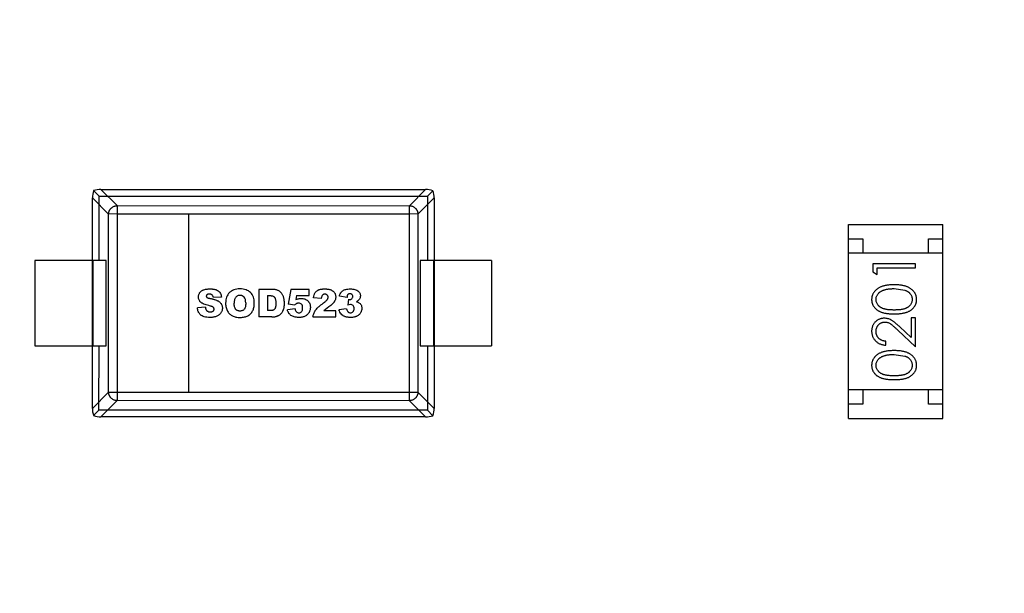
# Model space of a CAD drawing. Header units: inches. Extents: x -109 to 120, y -78 to 24.
# Tile 40 of 113: x 94.08 to 97.53, y -37.67 to -35.66. Entities that reach past the tile are written whole.
import ezdxf

# ---------------------------------------------------------------- set-up
doc = ezdxf.new("R2010")
doc.units = ezdxf.units.IN
doc.header["$LTSCALE"] = 1.21
doc.header["$MEASUREMENT"] = 0
doc.header["$PDMODE"] = 3
doc.header["$PDSIZE"] = 0.3125
doc.layers.get('0').update_dxf_attribs({"linetype": 'CONTINUOUS'})
doc.layers.get('Defpoints').update_dxf_attribs({"linetype": 'CONTINUOUS'})
doc.layers.add('DIM', color=3, linetype='CONTINUOUS')
doc.layers.add('X2_94A2_X0__-__X2_7F0E5149_X0_', color=7, linetype='CONTINUOUS')
doc.styles.get("Standard").update_dxf_attribs({"font": 'txt', "width": 0.8})
doc.dimstyles.get("Standard").update_dxf_attribs({"dimtxt": 0.15625, "dimasz": 0.1875, "dimexe": 0.125, "dimexo": 0.0625, "dimgap": 0.09, "dimtad": 0, "dimtih": 1, "dimtoh": 1, "dimzin": 4, "dimdsep": 46, "dimtxsty": 'Standard', "dimblk": '_FILLED', "dimblk1": '_FILLED', "dimblk2": '_FILLED', "dimcen": 0.09, "dimazin": 1, "dimtp": 0.01, "dimtm": 0.01, "dimtfac": 1, "dimtofl": 0, "dimtmove": 0, "dimatfit": 3, "dimldrblk": '_FILLED', "dimfxl": 1, "dimtolj": 1, "dimtzin": 4, "dimarcsym": 0})

# ---------------------------------------------------------------- blocks, each defined once
blk = doc.blocks.new('_FILLED')
at = {"color": 0, "linetype": 'ByBlock'}
blk.add_solid([(0, 0), (-1, 0.1667), (-1, -0.1667)], dxfattribs=at)
blk = doc.blocks.new('*D50')
at = {"layer": 'Defpoints', "color": 0}
for p in [(114.8013, -26.4329), (114.8013, -26.4329), (92.1917, -53.9182)]:
    blk.add_point(p, dxfattribs=at)
at = {"layer": 'DIM', "color": 0, "lineweight": -2}
for p, q in [((114.8638, -26.4329), (114.9263, -26.4329)), ((114.8013, -27.9329), (114.8013, -37.6856)), ((114.8013, -52.4182), (114.8013, -42.6656)), ((92.2542, -53.9182), (114.9263, -53.9182))]:
    blk.add_line(p, q, dxfattribs=at)
at = {"layer": 'DIM', "color": 0, "lineweight": -2, "xscale": 1.5, "yscale": 1.5, "zscale": 1.5}
for p, rotation in [((114.8013, -26.4329), 90), ((114.8013, -53.9182), 270)]:
    blk.add_blockref('_FILLED', p, dxfattribs=dict(at, rotation=rotation))
at = {"layer": 'DIM', "color": 0, "insert": (114.8013, -40.1756), "char_height": 1.5, "attachment_point": 5, "rotation": 90}
blk.add_mtext('\\A1;27.49', dxfattribs=at)
blk = doc.blocks.new('*D51')
at = {"layer": 'Defpoints', "color": 0}
for p in [(119.4842, -26.4329), (120.1192, -26.4329), (92.1917, -58.2449)]:
    blk.add_point(p, dxfattribs=at)
at = {"layer": 'DIM', "color": 0, "lineweight": -2}
for p, q in [((120.0567, -26.4329), (119.3592, -26.4329)), ((119.4842, -27.9329), (119.4842, -40.6489)), ((119.4842, -56.7449), (119.4842, -44.0289)), ((92.2542, -58.2449), (119.6092, -58.2449))]:
    blk.add_line(p, q, dxfattribs=at)
at = {"layer": 'DIM', "color": 0, "lineweight": -2, "xscale": 1.5, "yscale": 1.5, "zscale": 1.5}
for p, rotation in [((119.4842, -26.4329), 90), ((119.4842, -58.2449), 270)]:
    blk.add_blockref('_FILLED', p, dxfattribs=dict(at, rotation=rotation))
at = {"layer": 'DIM', "color": 0, "insert": (119.3342, -42.3389), "char_height": 1.5, "attachment_point": 5, "rotation": 90}
blk.add_mtext('\\A1;31.8', dxfattribs=at)

msp = doc.modelspace()

# ---------------------------------------------------------------- linework, layer by layer
at = {"layer": 'X2_94A2_X0__-__X2_7F0E5149_X0_', "color": 6, "linetype": 'Continuous'}
for p, q in [((94.3305, -37.0249), (94.3306, -36.287)), ((94.3306, -36.287), (94.3875, -36.3439)), ((94.3349, -36.2615), (94.3539, -36.2805)), ((94.3539, -36.2805), (95.5048, -36.2806)), ((94.3539, -36.506), (94.3539, -36.2805)), ((94.3603, -36.2572), (95.4983, -36.2573)), ((94.4173, -36.3141), (94.3603, -36.2572)), ((95.4983, -36.2573), (95.4414, -36.3142)), ((95.4712, -36.344), (95.5281, -36.287)), ((95.5048, -36.2806), (95.5238, -36.2616)), ((95.5048, -36.2806), (95.5048, -36.506)), ((95.5281, -36.287), (95.5281, -37.025)), ((94.4173, -36.3141), (94.4172, -36.9978)), ((94.4173, -36.3141), (95.4414, -36.3142)), ((95.4413, -36.9979), (95.4414, -36.3142)), ((94.3874, -36.968), (94.3875, -36.3425)), ((94.4173, -36.3439), (94.3875, -36.3425)), ((95.4414, -36.344), (94.4173, -36.3439)), ((94.6673, -36.3439), (94.6672, -36.968)), ((95.4712, -36.3426), (95.4414, -36.344)), ((95.4712, -36.3426), (95.4711, -36.9681)), ((96.9799, -37.0603), (96.98, -36.3803)), ((96.98, -36.3803), (97.31, -36.3803)), ((97.3099, -37.0603), (97.31, -36.3803)), ((96.98, -36.4303), (97.03, -36.4303)), ((97.03, -36.4303), (97.03, -36.4803)), ((97.26, -36.4303), (97.31, -36.4303)), ((97.26, -36.4803), (97.26, -36.4303)), ((97.31, -36.4803), (96.98, -36.4803)), ((94.3793, -36.506), (94.1293, -36.5059)), ((94.1293, -36.5059), (94.1293, -36.8059)), ((94.3318, -36.506), (94.3317, -36.806)), ((94.3793, -36.806), (94.3793, -36.506)), ((95.7293, -36.506), (95.4793, -36.506)), ((95.4793, -36.506), (95.4793, -36.806)), ((95.5268, -36.806), (95.5269, -36.506)), ((95.7293, -36.506), (95.7293, -36.806)), ((97.2147, -36.5185), (97.0647, -36.5185)), ((97.0647, -36.5185), (97.0647, -36.5462)), ((97.0801, -36.5319), (97.2147, -36.5319)), ((97.0801, -36.555), (97.0801, -36.5319)), ((97.2147, -36.5319), (97.2147, -36.5185)), ((97.0647, -36.5462), (97.0801, -36.555)), ((94.7829, -36.6348), (94.7548, -36.6365)), ((94.9588, -36.6076), (94.9143, -36.6076)), ((94.9143, -36.6076), (94.9143, -36.7044)), ((94.9443, -36.6294), (94.9443, -36.6823)), ((95.0255, -36.6076), (95.0171, -36.6594)), ((95.0898, -36.6076), (95.0255, -36.6076)), ((95.0461, -36.6289), (95.0439, -36.6434)), ((95.0461, -36.6289), (95.0898, -36.6289)), ((95.0898, -36.6289), (95.0898, -36.6076)), ((95.2236, -36.636), (95.1959, -36.6311)), ((97.1397, -36.605), (97.1774, -36.6107)), ((95.04, -36.6628), (95.0171, -36.6594)), ((95.1323, -36.6392), (95.1052, -36.637)), ((95.1592, -36.6688), (95.1419, -36.6826)), ((95.2274, -36.6422), (95.2259, -36.6626)), ((94.7268, -36.6705), (94.6984, -36.6723)), ((94.9588, -36.7044), (94.9143, -36.7044)), ((94.9516, -36.6823), (94.9443, -36.6823)), ((95.0409, -36.6762), (95.0137, -36.6793)), ((95.1032, -36.7045), (95.1839, -36.7045)), ((95.1839, -36.6826), (95.1419, -36.6826)), ((95.1839, -36.7045), (95.1839, -36.6826)), ((95.2214, -36.6753), (95.1946, -36.6789)), ((97.1993, -36.7767), (97.1592, -36.7392)), ((97.2147, -36.7069), (97.1993, -36.7069)), ((97.1993, -36.7069), (97.1993, -36.7767)), ((97.2147, -36.8089), (97.2147, -36.7069)), ((97.1526, -36.7507), (97.2147, -36.8089)), ((94.1293, -36.8059), (94.3793, -36.806)), ((94.3538, -37.0314), (94.3539, -36.806)), ((95.4793, -36.806), (95.7293, -36.806)), ((95.5047, -36.806), (95.5047, -37.0315)), ((97.1108, -36.8031), (97.1108, -36.7896)), ((97.1397, -36.8358), (97.1774, -36.8415)), ((94.3874, -36.968), (94.3305, -37.0249)), ((94.3874, -36.968), (94.4172, -36.968)), ((94.4172, -36.968), (95.4413, -36.9681)), ((95.4413, -36.9681), (95.4711, -36.9681)), ((95.5281, -37.025), (95.4711, -36.9681)), ((97.31, -36.9603), (96.98, -36.9603)), ((97.03, -36.9603), (97.0299, -37.0103)), ((97.2599, -37.0103), (97.26, -36.9603)), ((94.3603, -37.0547), (94.4172, -36.9978)), ((95.4413, -36.9979), (94.4172, -36.9978)), ((95.4413, -36.9979), (95.4983, -37.0548)), ((97.0299, -37.0103), (96.9799, -37.0103)), ((97.3099, -37.0103), (97.2599, -37.0103)), ((94.3349, -37.0504), (94.3538, -37.0314)), ((95.5047, -37.0315), (94.3538, -37.0314)), ((95.5237, -37.0505), (95.5047, -37.0315)), ((95.4983, -37.0548), (94.3603, -37.0547)), ((96.9799, -37.0603), (97.3099, -37.0603))]:
    msp.add_line(p, q, dxfattribs=at)
for centre, start, end in [((94.4173, -36.9676), 180.8479, 184.5441), ((95.4413, -36.9676), 355.4492, 359.1442)]:
    msp.add_arc(centre, 0.0298, start, end, dxfattribs=at)
for centre, major_axis, start_param, end_param in [((94.3457, -36.2723), (0.0078, 0.0335), 1.334459, 2.11243), ((94.3457, -36.2723), (0.0335, 0.0078), 1.029162, 1.807134), ((95.513, -36.2724), (0.0335, -0.0078), 1.334458, 2.11243), ((95.513, -36.2724), (-0.0078, 0.0335), -2.11243, -1.334459), ((94.3456, -37.0396), (-0.0078, 0.0335), 1.029162, 1.807134), ((95.5129, -37.0397), (0.0078, 0.0335), -1.807134, -1.029162), ((94.3456, -37.0396), (0.0335, -0.0078), -1.807134, -1.029162), ((95.5129, -37.0397), (0.0335, 0.0078), -2.11243, -1.334459)]:
    msp.add_ellipse(centre, major_axis=major_axis, ratio=0.387063, start_param=start_param, end_param=end_param, dxfattribs=at)
for points, knots in [([(94.3876, -36.342), (94.3876, -36.3416), (94.3877, -36.3409), (94.3878, -36.3399), (94.388, -36.339), (94.3882, -36.338), (94.3884, -36.3369), (94.3888, -36.3356), (94.3892, -36.3342), (94.3898, -36.3327), (94.3906, -36.3311), (94.3915, -36.3293), (94.3927, -36.3274), (94.3942, -36.3254), (94.396, -36.3232), (94.3984, -36.3211), (94.4012, -36.3189), (94.4047, -36.317), (94.4087, -36.3154), (94.4129, -36.3144), (94.4158, -36.3141), (94.4173, -36.3141)], [0, 0, 0, 0, 0.024194, 0.045764, 0.066868, 0.089565, 0.115228, 0.144332, 0.17685, 0.213039, 0.253416, 0.298354, 0.34833, 0.404153, 0.46677, 0.537311, 0.617414, 0.708225, 0.804934, 0.902188, 1, 1, 1, 1]), ([(95.4414, -36.3142), (95.4429, -36.3142), (95.4458, -36.3145), (95.4501, -36.3155), (95.4541, -36.3171), (95.4576, -36.3191), (95.4604, -36.3213), (95.4627, -36.3235), (95.4646, -36.3256), (95.4661, -36.3276), (95.4672, -36.3295), (95.4682, -36.3313), (95.4689, -36.3329), (95.4695, -36.3344), (95.4699, -36.3358), (95.4703, -36.3371), (95.4705, -36.3382), (95.4707, -36.3392), (95.4709, -36.3401), (95.471, -36.341), (95.471, -36.3417), (95.4711, -36.342)], [0, 0, 0, 0, 0.099135, 0.197746, 0.295492, 0.386663, 0.466833, 0.5374, 0.599967, 0.655693, 0.705541, 0.75031, 0.790502, 0.826533, 0.858866, 0.887759, 0.913283, 0.935672, 0.956192, 0.976901, 1, 1, 1, 1]), ([(94.3875, -36.3433), (94.3875, -36.343), (94.3875, -36.3426), (94.3876, -36.3422), (94.3876, -36.342), (94.3876, -36.342)], [0, 0, 0, 0, 0.658629, 0.832222, 1, 1, 1, 1]), ([(95.4711, -36.342), (95.4711, -36.3421), (95.4711, -36.3423), (95.4711, -36.3428), (95.4711, -36.3431), (95.4711, -36.3434)], [0, 0, 0, 0, 0.183624, 0.372752, 1, 1, 1, 1]), ([(97.1398, -36.5915), (97.1374, -36.5916), (97.133, -36.5916), (97.1264, -36.5919), (97.1202, -36.5925), (97.1143, -36.5932), (97.1089, -36.5942), (97.1037, -36.5953), (97.099, -36.5967), (97.0946, -36.5983), (97.0905, -36.6001), (97.0866, -36.6021), (97.0831, -36.6042), (97.0798, -36.6064), (97.0768, -36.6088), (97.074, -36.6114), (97.0715, -36.6141), (97.0692, -36.617), (97.0672, -36.62), (97.0655, -36.6231), (97.0641, -36.6262), (97.0629, -36.6295), (97.062, -36.6328), (97.0613, -36.6362), (97.0609, -36.6398), (97.0609, -36.6421), (97.0608, -36.6433)], [0, 0, 0, 0, 0.065278, 0.127205, 0.186168, 0.241675, 0.294115, 0.343609, 0.390387, 0.434463, 0.476646, 0.517002, 0.555936, 0.593716, 0.630057, 0.665601, 0.700745, 0.734917, 0.768681, 0.802087, 0.834849, 0.867433, 0.900138, 0.932806, 0.966212, 1, 1, 1, 1]), ([(97.2185, -36.6433), (97.2185, -36.6421), (97.2185, -36.6398), (97.218, -36.6362), (97.2174, -36.6328), (97.2165, -36.6295), (97.2152, -36.6262), (97.2138, -36.623), (97.212, -36.6199), (97.2101, -36.6169), (97.2078, -36.614), (97.2053, -36.6113), (97.2025, -36.6087), (97.1994, -36.6063), (97.1961, -36.604), (97.1926, -36.602), (97.1888, -36.6), (97.1847, -36.5982), (97.1803, -36.5966), (97.1756, -36.5953), (97.1705, -36.5941), (97.165, -36.5932), (97.1592, -36.5925), (97.1531, -36.5919), (97.1465, -36.5916), (97.142, -36.5916), (97.1398, -36.5915)], [0, 0, 0, 0, 0.033824, 0.067298, 0.10028, 0.133019, 0.165736, 0.198792, 0.232372, 0.266409, 0.301016, 0.336196, 0.371972, 0.408574, 0.446394, 0.485225, 0.525372, 0.567224, 0.611081, 0.65775, 0.70702, 0.759235, 0.814484, 0.873227, 0.934937, 1, 1, 1, 1]), ([(94.7385, -36.6646), (94.7319, -36.6631), (94.7235, -36.6606), (94.7162, -36.657), (94.7127, -36.6547), (94.7104, -36.6529), (94.7084, -36.651), (94.7062, -36.6483), (94.704, -36.6447), (94.7027, -36.6406), (94.7022, -36.6371), (94.702, -36.6346), (94.7021, -36.6324), (94.7024, -36.63), (94.703, -36.627), (94.7044, -36.6235), (94.7063, -36.6202), (94.7087, -36.617), (94.7117, -36.6142), (94.7152, -36.6118), (94.7192, -36.6097), (94.7239, -36.608), (94.7286, -36.607), (94.7327, -36.6065), (94.7359, -36.6062), (94.7388, -36.606), (94.7412, -36.606), (94.7433, -36.606), (94.7454, -36.606), (94.7484, -36.6061), (94.7519, -36.6064), (94.7558, -36.6069), (94.7607, -36.6079), (94.7662, -36.6097), (94.7716, -36.6127), (94.7759, -36.6166), (94.7804, -36.6233), (94.7823, -36.6298), (94.7829, -36.6348)], [0, 0, 0, 0, 0.089316, 0.133974, 0.156303, 0.178632, 0.200834, 0.223036, 0.267439, 0.311843, 0.334045, 0.356247, 0.370858, 0.38547, 0.414693, 0.443916, 0.473139, 0.502463, 0.531787, 0.561111, 0.590435, 0.620035, 0.649636, 0.664436, 0.679236, 0.694036, 0.701436, 0.708836, 0.717944, 0.727052, 0.745268, 0.763483, 0.781699, 0.81813, 0.854562, 0.890921, 0.927281, 1, 1, 1, 1]), ([(94.7548, -36.6365), (94.7544, -36.6343), (94.7532, -36.6305), (94.7508, -36.6273), (94.7482, -36.6256), (94.7459, -36.6246), (94.7437, -36.6242), (94.7418, -36.624), (94.7403, -36.6239), (94.7389, -36.624), (94.7374, -36.6241), (94.7356, -36.6245), (94.7338, -36.6251), (94.7324, -36.6261), (94.7312, -36.6273), (94.7304, -36.6286), (94.7299, -36.63), (94.7297, -36.6314), (94.7299, -36.6327), (94.7303, -36.6338), (94.7308, -36.6346), (94.7314, -36.6352), (94.7319, -36.6357), (94.7325, -36.6361), (94.7336, -36.6368), (94.7353, -36.6375), (94.7377, -36.6382), (94.74, -36.6388), (94.742, -36.6393), (94.7443, -36.6397), (94.7474, -36.6404), (94.7511, -36.6413), (94.7551, -36.6424), (94.76, -36.6438), (94.7642, -36.6453), (94.7677, -36.6467), (94.77, -36.6478), (94.772, -36.6489), (94.7745, -36.6505), (94.7773, -36.6526), (94.7802, -36.6554), (94.7824, -36.6585), (94.784, -36.6618), (94.7853, -36.6653), (94.786, -36.669), (94.7862, -36.6723), (94.7861, -36.6752), (94.7858, -36.6782), (94.785, -36.6818), (94.7833, -36.686), (94.7811, -36.6901), (94.7782, -36.6938), (94.7749, -36.697), (94.771, -36.6997), (94.7667, -36.702), (94.7618, -36.7038), (94.7544, -36.7055), (94.748, -36.706), (94.7433, -36.706)], [0, 0, 0, 0, 0.034159, 0.068318, 0.085397, 0.102476, 0.119556, 0.128095, 0.136635, 0.14373, 0.150824, 0.165013, 0.179202, 0.193391, 0.20758, 0.221769, 0.235958, 0.250147, 0.260467, 0.270786, 0.281105, 0.286265, 0.291425, 0.296566, 0.301707, 0.31199, 0.322273, 0.327414, 0.332555, 0.338931, 0.345307, 0.358059, 0.370811, 0.383562, 0.409066, 0.421818, 0.43457, 0.447437, 0.460304, 0.486039, 0.511774, 0.537509, 0.562961, 0.588412, 0.613864, 0.639316, 0.654214, 0.669113, 0.69891, 0.728707, 0.758504, 0.788559, 0.818613, 0.848668, 0.878723, 0.909042, 0.939361, 1, 1, 1, 1]), ([(94.8979, -36.6563), (94.8979, -36.656), (94.898, -36.6478), (94.8959, -36.6337), (94.8856, -36.6177), (94.8725, -36.6098), (94.8592, -36.6065), (94.8477, -36.6057), (94.8361, -36.6065), (94.8263, -36.609), (94.8177, -36.6131), (94.808, -36.6209), (94.7997, -36.6342), (94.7975, -36.6482), (94.7975, -36.656)], [0, 0, 0, 0, 0.005281, 0.127929, 0.250577, 0.377184, 0.440487, 0.50379, 0.565574, 0.627358, 0.689142, 0.750926, 0.875463, 1, 1, 1, 1]), ([(94.868, -36.6551), (94.868, -36.655), (94.868, -36.646), (94.8651, -36.636), (94.8573, -36.6306), (94.8521, -36.629), (94.8476, -36.6286), (94.8431, -36.629), (94.8392, -36.6302), (94.8359, -36.6321), (94.8325, -36.6354), (94.8305, -36.6386), (94.8282, -36.6451), (94.8275, -36.6514), (94.8275, -36.6563)], [0, 0, 0, 0, 0.000921, 0.241687, 0.36207, 0.422261, 0.482452, 0.540187, 0.597922, 0.655656, 0.713391, 0.785043, 0.856695, 1, 1, 1, 1]), ([(94.9443, -36.6294), (94.9456, -36.6294), (94.9474, -36.6294), (94.9499, -36.6294), (94.9521, -36.6294), (94.9546, -36.6295), (94.9581, -36.6298), (94.9619, -36.6307), (94.965, -36.6322), (94.9671, -36.6338), (94.9685, -36.6351), (94.9696, -36.6366), (94.971, -36.6392), (94.972, -36.6423), (94.9727, -36.646), (94.9731, -36.6491), (94.9733, -36.6519), (94.9734, -36.6543), (94.9734, -36.656), (94.9734, -36.6576), (94.9734, -36.6595), (94.9733, -36.6617), (94.9731, -36.6641), (94.9728, -36.667), (94.9723, -36.6695), (94.9717, -36.6717), (94.9712, -36.673), (94.9706, -36.6743), (94.9697, -36.6758), (94.9685, -36.6775), (94.9671, -36.6788), (94.9659, -36.6797), (94.965, -36.6803), (94.9639, -36.6808), (94.9622, -36.6814), (94.9597, -36.6819), (94.9561, -36.6823), (94.9532, -36.6823), (94.9516, -36.6823)], [0, 0, 0, 0, 0.034117, 0.051176, 0.068234, 0.095159, 0.122084, 0.175933, 0.229783, 0.256708, 0.283633, 0.310557, 0.337482, 0.391332, 0.418256, 0.445181, 0.472106, 0.485568, 0.499031, 0.509276, 0.519521, 0.54001, 0.5605, 0.58099, 0.62197, 0.64246, 0.66295, 0.683908, 0.704866, 0.746782, 0.788698, 0.809656, 0.830614, 0.851788, 0.872961, 0.915307, 0.957654, 1, 1, 1, 1]), ([(94.9588, -36.7044), (94.9601, -36.7044), (94.9628, -36.7043), (94.9672, -36.7038), (94.971, -36.7032), (94.9742, -36.7024), (94.9764, -36.7019), (94.9784, -36.7013), (94.9807, -36.7004), (94.9836, -36.699), (94.9869, -36.6968), (94.9901, -36.6942), (94.9931, -36.6911), (94.9957, -36.6877), (94.9976, -36.6846), (94.9989, -36.6819), (94.9999, -36.6798), (95.0007, -36.6776), (95.0017, -36.6743), (95.0026, -36.6696), (95.0032, -36.6642), (95.0034, -36.6595), (95.0034, -36.6562), (95.0034, -36.6532), (95.0033, -36.65), (95.0029, -36.646), (95.0021, -36.6414), (95.0011, -36.6369), (94.9997, -36.6326), (94.998, -36.6286), (94.9959, -36.6248), (94.9926, -36.6202), (94.9886, -36.6162), (94.9839, -36.613), (94.9801, -36.6111), (94.9758, -36.6095), (94.9691, -36.6081), (94.9632, -36.6076), (94.9588, -36.6076)], [0, 0, 0, 0, 0.050562, 0.101125, 0.151687, 0.176968, 0.20225, 0.220617, 0.238984, 0.275718, 0.312452, 0.349186, 0.385641, 0.422096, 0.45855, 0.476778, 0.495005, 0.513058, 0.531112, 0.567218, 0.603324, 0.621377, 0.63943, 0.650868, 0.662305, 0.68518, 0.708055, 0.730929, 0.753573, 0.776216, 0.79886, 0.821503, 0.865999, 0.888246, 0.910494, 0.932871, 0.955247, 1, 1, 1, 1]), ([(95.1052, -36.637), (95.1058, -36.6332), (95.1069, -36.6281), (95.1091, -36.6226), (95.111, -36.6191), (95.1133, -36.6161), (95.116, -36.6135), (95.1187, -36.6116), (95.1211, -36.6103), (95.1229, -36.6094), (95.1249, -36.6086), (95.1279, -36.6076), (95.1312, -36.6069), (95.1348, -36.6065), (95.1378, -36.6062), (95.1404, -36.6061), (95.1425, -36.606), (95.1442, -36.606), (95.146, -36.606), (95.1482, -36.6061), (95.1509, -36.6062), (95.154, -36.6065), (95.1578, -36.6069), (95.1621, -36.6078), (95.1657, -36.609), (95.1682, -36.6101), (95.1706, -36.6114), (95.1734, -36.6133), (95.1763, -36.616), (95.1788, -36.6192), (95.1808, -36.6226), (95.1822, -36.6263), (95.183, -36.6301), (95.1833, -36.6343), (95.183, -36.6386), (95.182, -36.6429), (95.1807, -36.6464), (95.1793, -36.6491), (95.1781, -36.6512), (95.1767, -36.6532), (95.1744, -36.656), (95.1709, -36.6596), (95.1657, -36.6641), (95.1614, -36.6672), (95.1592, -36.6688)], [0, 0, 0, 0, 0.060014, 0.090021, 0.120028, 0.149921, 0.179814, 0.209708, 0.224654, 0.239601, 0.254633, 0.269665, 0.299728, 0.31476, 0.329792, 0.344824, 0.35234, 0.359856, 0.367748, 0.37564, 0.391423, 0.407207, 0.42299, 0.454557, 0.486124, 0.501675, 0.517227, 0.548329, 0.579431, 0.610534, 0.641636, 0.672738, 0.703841, 0.734943, 0.768215, 0.801487, 0.83476, 0.851396, 0.868032, 0.884528, 0.901024, 0.934016, 0.967008, 1, 1, 1, 1]), ([(95.138, -36.6572), (95.1399, -36.6557), (95.1435, -36.6529), (95.1479, -36.6493), (95.1506, -36.6468), (95.1522, -36.645), (95.1531, -36.6438), (95.1539, -36.6427), (95.1548, -36.6412), (95.1556, -36.6394), (95.1562, -36.6372), (95.1565, -36.6351), (95.1562, -36.633), (95.1556, -36.631), (95.1546, -36.6292), (95.1532, -36.6275), (95.1515, -36.6261), (95.1495, -36.6252), (95.1477, -36.6247), (95.1462, -36.6245), (95.145, -36.6244), (95.1437, -36.6245), (95.1421, -36.6247), (95.1403, -36.6252), (95.1383, -36.6262), (95.1366, -36.6276), (95.1352, -36.6296), (95.1335, -36.633), (95.1327, -36.6364), (95.1323, -36.6392)], [0, 0, 0, 0, 0.039267, 0.078533, 0.1178, 0.137433, 0.157067, 0.1767, 0.196333, 0.2356, 0.274866, 0.314133, 0.355226, 0.396319, 0.437412, 0.478505, 0.520862, 0.563219, 0.605576, 0.626755, 0.647933, 0.669942, 0.691951, 0.73597, 0.779988, 0.824006, 0.868004, 0.912003, 1, 1, 1, 1]), ([(95.1959, -36.6311), (95.197, -36.627), (95.2001, -36.6199), (95.2076, -36.612), (95.2166, -36.6079), (95.2257, -36.6063), (95.2341, -36.6059), (95.2428, -36.6063), (95.2502, -36.6076), (95.2554, -36.6095), (95.2584, -36.6112), (95.26, -36.6123), (95.2611, -36.6131), (95.2632, -36.615), (95.2654, -36.6175), (95.2676, -36.621), (95.2692, -36.6256), (95.2698, -36.6311), (95.2691, -36.6369), (95.2662, -36.6427), (95.2622, -36.647), (95.2581, -36.6498), (95.2558, -36.6511)], [0, 0, 0, 0, 0.100195, 0.200389, 0.300584, 0.350681, 0.400778, 0.457866, 0.514953, 0.572041, 0.600585, 0.614857, 0.629129, 0.64956, 0.669991, 0.710853, 0.751715, 0.792577, 0.840869, 0.88916, 0.94458, 1, 1, 1, 1]), ([(95.2412, -36.6264), (95.2409, -36.6261), (95.2398, -36.6249), (95.2374, -36.6233), (95.2331, -36.6226), (95.2294, -36.6232), (95.227, -36.6244), (95.2251, -36.6258), (95.2242, -36.627), (95.2236, -36.6285), (95.2233, -36.63), (95.2231, -36.6318), (95.2232, -36.6335), (95.2234, -36.635), (95.2235, -36.6357), (95.2236, -36.636)], [0, 0, 0, 0, 0.050818, 0.19914, 0.347462, 0.502095, 0.579412, 0.656729, 0.757697, 0.808181, 0.858665, 0.909149, 0.959634, 0.984876, 1, 1, 1, 1]), ([(95.2274, -36.6422), (95.228, -36.6426), (95.2291, -36.6433), (95.2301, -36.6438), (95.2315, -36.6438), (95.2333, -36.6436), (95.2364, -36.6428), (95.2393, -36.641), (95.2425, -36.6368), (95.2432, -36.6325), (95.2426, -36.6288), (95.2416, -36.627), (95.2412, -36.6264)], [0, 0, 0, 0, 0.0199, 0.042864, 0.065829, 0.16122, 0.256611, 0.447393, 0.601219, 0.755046, 0.902327, 1, 1, 1, 1]), ([(97.0762, -36.6429), (97.0763, -36.6412), (97.0765, -36.6379), (97.0777, -36.6331), (97.0799, -36.6284), (97.0822, -36.6247), (97.0845, -36.6218), (97.0865, -36.6198), (97.0887, -36.6178), (97.0912, -36.616), (97.0939, -36.6143), (97.0969, -36.6128), (97.1, -36.6113), (97.1035, -36.61), (97.1071, -36.6088), (97.111, -36.6078), (97.1152, -36.607), (97.1196, -36.6062), (97.1243, -36.6057), (97.1292, -36.6053), (97.1344, -36.6051), (97.1379, -36.605), (97.1397, -36.605)], [0, 0, 0, 0, 0.059689, 0.119507, 0.181075, 0.246162, 0.279894, 0.314468, 0.350403, 0.387474, 0.426147, 0.466624, 0.508745, 0.553328, 0.600058, 0.649177, 0.700552, 0.754894, 0.811825, 0.871514, 0.934319, 1, 1, 1, 1]), ([(97.1774, -36.6107), (97.1784, -36.6111), (97.1805, -36.6118), (97.1834, -36.6132), (97.1862, -36.6146), (97.1887, -36.6162), (97.191, -36.618), (97.1931, -36.6198), (97.195, -36.6218), (97.1973, -36.6247), (97.1996, -36.6283), (97.2016, -36.633), (97.2029, -36.6379), (97.2031, -36.6412), (97.2032, -36.6429)], [0, 0, 0, 0, 0.075949, 0.148549, 0.218996, 0.286119, 0.351826, 0.416074, 0.478265, 0.540325, 0.660405, 0.774606, 0.887187, 1, 1, 1, 1]), ([(94.7268, -36.6705), (94.7271, -36.6729), (94.7278, -36.6759), (94.7292, -36.6791), (94.7308, -36.6815), (94.733, -36.6837), (94.7361, -36.6856), (94.739, -36.6865), (94.7416, -36.6868), (94.7436, -36.6869), (94.7453, -36.6869), (94.7473, -36.6867), (94.7495, -36.6862), (94.7517, -36.6853), (94.7537, -36.684), (94.7552, -36.6824), (94.7562, -36.6807), (94.7569, -36.6789), (94.7571, -36.677), (94.7569, -36.6751), (94.7563, -36.6734), (94.7554, -36.672), (94.7545, -36.671), (94.7538, -36.6702), (94.7529, -36.6695), (94.7512, -36.6685), (94.7485, -36.6674), (94.7441, -36.666), (94.7405, -36.6651), (94.7385, -36.6646)], [0, 0, 0, 0, 0.068143, 0.102214, 0.136286, 0.192542, 0.248798, 0.305055, 0.333183, 0.361311, 0.38217, 0.403029, 0.444747, 0.486465, 0.528184, 0.569236, 0.610289, 0.651342, 0.692395, 0.731445, 0.770495, 0.809545, 0.82907, 0.848595, 0.867521, 0.886446, 0.924298, 0.962149, 1, 1, 1, 1]), ([(94.7975, -36.656), (94.7975, -36.6618), (94.7983, -36.6695), (94.8011, -36.6785), (94.8038, -36.6841), (94.8077, -36.6897), (94.8131, -36.6957), (94.8212, -36.7013), (94.8313, -36.7045), (94.8408, -36.7058), (94.8487, -36.7061), (94.8567, -36.7057), (94.866, -36.7042), (94.8762, -36.7005), (94.8841, -36.6943), (94.8891, -36.6884), (94.8925, -36.6829), (94.8948, -36.6775), (94.8972, -36.6689), (94.8979, -36.6616), (94.8979, -36.6563)], [0, 0, 0, 0, 0.091132, 0.136697, 0.182263, 0.222911, 0.263558, 0.344854, 0.426149, 0.466797, 0.507445, 0.547375, 0.587305, 0.667166, 0.747027, 0.786957, 0.826888, 0.871487, 0.916087, 1, 1, 1, 1]), ([(94.868, -36.6551), (94.868, -36.6604), (94.8673, -36.6673), (94.8654, -36.6731), (94.8639, -36.6759), (94.8626, -36.6777), (94.8598, -36.6804), (94.8564, -36.6823), (94.8524, -36.6835), (94.8478, -36.6839), (94.8432, -36.6835), (94.8393, -36.6823), (94.8364, -36.6806), (94.8343, -36.679), (94.8327, -36.6771), (94.8317, -36.6757), (94.8301, -36.673), (94.8282, -36.6675), (94.8275, -36.6612), (94.8275, -36.6563)], [0, 0, 0, 0, 0.142977, 0.214466, 0.25021, 0.285955, 0.34045, 0.394944, 0.449438, 0.503933, 0.556792, 0.609652, 0.662512, 0.688941, 0.715371, 0.75095, 0.786528, 0.857686, 1, 1, 1, 1]), ([(95.0409, -36.6762), (95.0416, -36.6806), (95.0438, -36.6854), (95.0495, -36.6891), (95.0545, -36.6899), (95.0596, -36.6889), (95.0638, -36.6857), (95.0662, -36.6813), (95.0671, -36.6767), (95.0673, -36.6726), (95.0671, -36.6684), (95.0662, -36.6638), (95.0638, -36.6595), (95.0594, -36.6565), (95.0544, -36.6556), (95.0497, -36.6561), (95.0457, -36.6577), (95.0433, -36.6595), (95.041, -36.6615), (95.04, -36.6628)], [0, 0, 0, 0, 0.13139, 0.193325, 0.255259, 0.325531, 0.395802, 0.466074, 0.50121, 0.536346, 0.571482, 0.606617, 0.676889, 0.747161, 0.817432, 0.86245, 0.907468, 0.953734, 1, 1, 1, 1]), ([(95.0439, -36.6434), (95.0454, -36.6427), (95.0484, -36.6415), (95.0528, -36.6402), (95.0565, -36.6395), (95.0594, -36.6392), (95.062, -36.6391), (95.0651, -36.6393), (95.0697, -36.6398), (95.0749, -36.6412), (95.0795, -36.6435), (95.0829, -36.6459), (95.0853, -36.648), (95.0874, -36.6503), (95.0899, -36.6535), (95.0923, -36.6579), (95.0937, -36.6627), (95.0942, -36.6669), (95.0944, -36.6698), (95.0943, -36.6725), (95.094, -36.6756), (95.0933, -36.6794), (95.0921, -36.6831), (95.0908, -36.6861), (95.0897, -36.6882), (95.0885, -36.6904), (95.0867, -36.693), (95.0841, -36.696), (95.0806, -36.699), (95.0765, -36.7016), (95.072, -36.7036), (95.065, -36.7055), (95.059, -36.706), (95.0545, -36.706)], [0, 0, 0, 0, 0.031, 0.062001, 0.093651, 0.109476, 0.125301, 0.151853, 0.178404, 0.231506, 0.284608, 0.31116, 0.337711, 0.364262, 0.390813, 0.443915, 0.497018, 0.523569, 0.55012, 0.568783, 0.587445, 0.624771, 0.662097, 0.680759, 0.699422, 0.718335, 0.737248, 0.775073, 0.812899, 0.850725, 0.888043, 0.925362, 1, 1, 1, 1]), ([(95.1032, -36.7045), (95.1034, -36.7025), (95.1041, -36.6985), (95.1059, -36.6929), (95.1079, -36.6883), (95.1099, -36.6847), (95.1116, -36.682), (95.1135, -36.6794), (95.1166, -36.6756), (95.1215, -36.6706), (95.1288, -36.6642), (95.1347, -36.6595), (95.138, -36.6572)], [0, 0, 0, 0, 0.125, 0.25, 0.375, 0.4375, 0.5, 0.5625, 0.625, 0.75, 0.875, 1, 1, 1, 1]), ([(95.2558, -36.6511), (95.2577, -36.6515), (95.2611, -36.6526), (95.2648, -36.6543), (95.2689, -36.6576), (95.2721, -36.662), (95.2741, -36.6673), (95.2748, -36.6742), (95.274, -36.6807), (95.2722, -36.686), (95.2701, -36.6903), (95.2678, -36.6936), (95.2648, -36.6969), (95.2615, -36.6996), (95.2577, -36.7017), (95.2553, -36.7028), (95.2521, -36.704), (95.2479, -36.705), (95.2421, -36.7058), (95.2356, -36.7061), (95.2291, -36.7059), (95.2236, -36.7053), (95.2196, -36.7045), (95.2166, -36.7036), (95.2145, -36.7029), (95.2109, -36.7012), (95.2066, -36.6985), (95.2, -36.6924), (95.1963, -36.6849), (95.1946, -36.6789)], [0, 0, 0, 0, 0.032289, 0.064577, 0.107612, 0.150647, 0.193682, 0.236718, 0.290204, 0.316947, 0.343691, 0.374655, 0.405619, 0.436584, 0.467548, 0.48689, 0.506231, 0.544914, 0.583597, 0.62228, 0.659858, 0.697435, 0.735013, 0.753802, 0.772591, 0.801017, 0.829443, 0.886295, 1, 1, 1, 1]), ([(95.2214, -36.6753), (95.2219, -36.678), (95.2229, -36.6815), (95.2248, -36.6848), (95.226, -36.6864), (95.2281, -36.688), (95.2307, -36.6892), (95.2349, -36.6899), (95.24, -36.6891), (95.2445, -36.6857), (95.2469, -36.6814), (95.2478, -36.6751), (95.247, -36.6689), (95.2441, -36.6642), (95.2401, -36.6617), (95.2349, -36.6606), (95.2296, -36.6616), (95.2259, -36.6626)], [0, 0, 0, 0, 0.084193, 0.12629, 0.168386, 0.200702, 0.233019, 0.297651, 0.364678, 0.431704, 0.507891, 0.584079, 0.661386, 0.738694, 0.82348, 0.908265, 1, 1, 1, 1]), ([(97.0608, -36.6433), (97.0609, -36.6445), (97.0609, -36.6468), (97.0613, -36.6503), (97.062, -36.6537), (97.0629, -36.6569), (97.0641, -36.6602), (97.0655, -36.6633), (97.0672, -36.6663), (97.0692, -36.6693), (97.0714, -36.6721), (97.0739, -36.6747), (97.0766, -36.6772), (97.0795, -36.6795), (97.0828, -36.6817), (97.0862, -36.6837), (97.0899, -36.6855), (97.0939, -36.6872), (97.0982, -36.6887), (97.1029, -36.69), (97.108, -36.6911), (97.1135, -36.6919), (97.1195, -36.6926), (97.1259, -36.6931), (97.1327, -36.6934), (97.1373, -36.6935), (97.1397, -36.6935)], [0, 0, 0, 0, 0.033742, 0.066533, 0.099153, 0.13154, 0.164087, 0.196563, 0.229707, 0.263315, 0.297504, 0.331686, 0.366482, 0.4021, 0.438958, 0.476748, 0.515985, 0.556589, 0.599519, 0.645765, 0.695487, 0.748721, 0.805687, 0.866754, 0.931405, 1, 1, 1, 1]), ([(97.1397, -36.68), (97.1377, -36.68), (97.1338, -36.68), (97.1281, -36.6797), (97.1228, -36.6794), (97.1179, -36.6789), (97.1134, -36.6783), (97.1093, -36.6774), (97.1055, -36.6765), (97.1021, -36.6754), (97.099, -36.6742), (97.0961, -36.6728), (97.0934, -36.6713), (97.0909, -36.6697), (97.0885, -36.668), (97.0864, -36.6661), (97.0845, -36.6641), (97.0822, -36.6612), (97.0799, -36.6575), (97.0777, -36.6528), (97.0765, -36.6478), (97.0763, -36.6445), (97.0762, -36.6429)], [0, 0, 0, 0, 0.073302, 0.142286, 0.206253, 0.266017, 0.321612, 0.372532, 0.419497, 0.462398, 0.502825, 0.541489, 0.579034, 0.615143, 0.650298, 0.684912, 0.718701, 0.752189, 0.817245, 0.879117, 0.939613, 1, 1, 1, 1]), ([(97.2032, -36.6429), (97.2031, -36.6445), (97.2029, -36.6478), (97.2016, -36.6527), (97.1995, -36.6574), (97.1971, -36.6612), (97.1948, -36.6641), (97.1929, -36.6661), (97.1908, -36.668), (97.1885, -36.6698), (97.186, -36.6714), (97.1832, -36.6729), (97.1803, -36.6742), (97.1772, -36.6755), (97.1738, -36.6766), (97.1701, -36.6775), (97.1659, -36.6783), (97.1614, -36.6789), (97.1565, -36.6794), (97.1512, -36.6797), (97.1456, -36.68), (97.1417, -36.68), (97.1397, -36.68)], [0, 0, 0, 0, 0.060034, 0.120278, 0.182348, 0.247919, 0.281641, 0.315701, 0.350322, 0.385703, 0.421819, 0.459196, 0.497866, 0.538301, 0.58121, 0.628183, 0.679403, 0.734699, 0.794074, 0.858416, 0.927049, 1, 1, 1, 1]), ([(97.1397, -36.6935), (97.1421, -36.6935), (97.1468, -36.6934), (97.1535, -36.6931), (97.1599, -36.6926), (97.1658, -36.6919), (97.1714, -36.691), (97.1765, -36.69), (97.1812, -36.6886), (97.1856, -36.6871), (97.1896, -36.6854), (97.1933, -36.6836), (97.1968, -36.6816), (97.2, -36.6794), (97.2029, -36.6771), (97.2057, -36.6746), (97.2081, -36.6719), (97.2103, -36.6692), (97.2122, -36.6662), (97.2139, -36.6632), (97.2154, -36.6601), (97.2165, -36.6569), (97.2174, -36.6537), (97.2181, -36.6503), (97.2185, -36.6468), (97.2185, -36.6445), (97.2185, -36.6433)], [0, 0, 0, 0, 0.068113, 0.132564, 0.193427, 0.250218, 0.303569, 0.353576, 0.400235, 0.443586, 0.484619, 0.524292, 0.56238, 0.599049, 0.63494, 0.669782, 0.704009, 0.737842, 0.771098, 0.803896, 0.836415, 0.868639, 0.900715, 0.933378, 0.966213, 1, 1, 1, 1]), ([(94.7433, -36.706), (94.7392, -36.706), (94.7316, -36.7056), (94.7221, -36.7038), (94.7158, -36.7013), (94.7117, -36.6988), (94.7091, -36.6965), (94.7069, -36.6941), (94.7042, -36.6906), (94.7015, -36.6858), (94.6994, -36.6794), (94.6986, -36.6747), (94.6984, -36.6723)], [0, 0, 0, 0, 0.124682, 0.249364, 0.374046, 0.436387, 0.498728, 0.561387, 0.624046, 0.749364, 0.874682, 1, 1, 1, 1]), ([(95.0545, -36.706), (95.0513, -36.706), (95.0453, -36.7057), (95.0378, -36.7043), (95.0315, -36.7021), (95.0262, -36.6989), (95.0226, -36.6957), (95.0202, -36.6929), (95.0186, -36.6906), (95.0172, -36.6882), (95.0154, -36.6846), (95.0143, -36.6815), (95.0137, -36.6793)], [0, 0, 0, 0, 0.126274, 0.252548, 0.378822, 0.505096, 0.629738, 0.692059, 0.75438, 0.815785, 0.87719, 1, 1, 1, 1]), ([(97.1054, -36.7089), (97.1039, -36.7089), (97.101, -36.709), (97.0967, -36.7096), (97.0926, -36.7106), (97.0885, -36.7119), (97.0847, -36.7137), (97.081, -36.7159), (97.0774, -36.7184), (97.0741, -36.7213), (97.0709, -36.7245), (97.0683, -36.7281), (97.066, -36.7318), (97.064, -36.7358), (97.0626, -36.7401), (97.0616, -36.7446), (97.061, -36.7493), (97.0609, -36.7525), (97.0608, -36.7542)], [0, 0, 0, 0, 0.06271, 0.123347, 0.183401, 0.242828, 0.302097, 0.36242, 0.423725, 0.487032, 0.550491, 0.612709, 0.674265, 0.73617, 0.799211, 0.863483, 0.930525, 1, 1, 1, 1]), ([(97.0762, -36.7549), (97.0763, -36.7537), (97.0763, -36.7515), (97.0767, -36.7483), (97.0774, -36.7452), (97.0784, -36.7422), (97.0797, -36.7394), (97.0812, -36.7367), (97.0831, -36.7341), (97.0852, -36.7317), (97.0874, -36.7295), (97.0899, -36.7276), (97.0924, -36.726), (97.095, -36.7246), (97.0978, -36.7236), (97.1006, -36.7229), (97.1036, -36.7224), (97.1056, -36.7223), (97.1066, -36.7223)], [0, 0, 0, 0, 0.068027, 0.133505, 0.19695, 0.26027, 0.322741, 0.384982, 0.448465, 0.513424, 0.578224, 0.640011, 0.700094, 0.760067, 0.819012, 0.877878, 0.938035, 1, 1, 1, 1]), ([(97.1592, -36.7392), (97.1577, -36.7378), (97.1547, -36.735), (97.1504, -36.7311), (97.1463, -36.7275), (97.1424, -36.7243), (97.1388, -36.7214), (97.1354, -36.719), (97.1322, -36.7169), (97.1284, -36.7145), (97.1236, -36.7122), (97.1177, -36.7103), (97.1117, -36.7091), (97.1075, -36.7089), (97.1054, -36.7089)], [0, 0, 0, 0, 0.09953, 0.192079, 0.277712, 0.357454, 0.429648, 0.495771, 0.555538, 0.608657, 0.707578, 0.804328, 0.901298, 1, 1, 1, 1]), ([(97.1066, -36.7223), (97.1083, -36.7224), (97.1115, -36.7225), (97.1163, -36.7235), (97.1209, -36.7252), (97.1247, -36.7272), (97.1279, -36.7293), (97.1305, -36.7312), (97.1335, -36.7335), (97.1368, -36.7362), (97.1403, -36.7392), (97.1441, -36.7427), (97.1483, -36.7465), (97.1511, -36.7493), (97.1526, -36.7507)], [0, 0, 0, 0, 0.088014, 0.174976, 0.2638, 0.355443, 0.406413, 0.465519, 0.533076, 0.609353, 0.693899, 0.787171, 0.889197, 1, 1, 1, 1]), ([(97.0608, -36.7542), (97.0609, -36.7558), (97.0609, -36.7591), (97.0616, -36.764), (97.0627, -36.7686), (97.0643, -36.773), (97.0663, -36.7772), (97.0687, -36.7813), (97.0715, -36.7851), (97.0749, -36.7886), (97.0785, -36.7919), (97.0824, -36.7948), (97.0865, -36.7972), (97.0909, -36.7992), (97.0955, -36.8009), (97.1004, -36.802), (97.1055, -36.8028), (97.109, -36.803), (97.1108, -36.8031)], [0, 0, 0, 0, 0.06445, 0.126725, 0.187421, 0.247417, 0.306749, 0.366595, 0.427749, 0.490235, 0.553031, 0.614805, 0.676505, 0.738096, 0.801021, 0.864897, 0.931209, 1, 1, 1, 1]), ([(97.1108, -36.7896), (97.1095, -36.7895), (97.1069, -36.7892), (97.1031, -36.7885), (97.0996, -36.7876), (97.0962, -36.7863), (97.0932, -36.7848), (97.0903, -36.7831), (97.0877, -36.7811), (97.0853, -36.7788), (97.0832, -36.7764), (97.0813, -36.7737), (97.0797, -36.771), (97.0785, -36.768), (97.0775, -36.7649), (97.0767, -36.7617), (97.0763, -36.7583), (97.0763, -36.756), (97.0762, -36.7549)], [0, 0, 0, 0, 0.073648, 0.143686, 0.210962, 0.275557, 0.338064, 0.399311, 0.4594, 0.51934, 0.579024, 0.637809, 0.695959, 0.754122, 0.813113, 0.873453, 0.935561, 1, 1, 1, 1]), ([(97.1397, -36.8223), (97.1374, -36.8223), (97.1329, -36.8224), (97.1264, -36.8227), (97.1202, -36.8232), (97.1143, -36.824), (97.1089, -36.8249), (97.1037, -36.8261), (97.099, -36.8275), (97.0946, -36.8291), (97.0905, -36.8309), (97.0866, -36.8328), (97.0831, -36.8349), (97.0798, -36.8372), (97.0768, -36.8396), (97.074, -36.8422), (97.0714, -36.8449), (97.0692, -36.8478), (97.0672, -36.8507), (97.0655, -36.8538), (97.0641, -36.857), (97.0629, -36.8603), (97.062, -36.8636), (97.0613, -36.867), (97.0609, -36.8705), (97.0609, -36.8729), (97.0608, -36.8741)], [0, 0, 0, 0, 0.065278, 0.127205, 0.186168, 0.241675, 0.294115, 0.343609, 0.390387, 0.434463, 0.476646, 0.517002, 0.555936, 0.593716, 0.630057, 0.665601, 0.700745, 0.734917, 0.768681, 0.802087, 0.834849, 0.867433, 0.900138, 0.932806, 0.966212, 1, 1, 1, 1]), ([(97.0762, -36.8736), (97.0763, -36.872), (97.0765, -36.8687), (97.0777, -36.8639), (97.0799, -36.8592), (97.0822, -36.8554), (97.0845, -36.8526), (97.0865, -36.8505), (97.0887, -36.8486), (97.0912, -36.8468), (97.0939, -36.8451), (97.0969, -36.8435), (97.1, -36.8421), (97.1035, -36.8408), (97.1071, -36.8396), (97.111, -36.8385), (97.1152, -36.8377), (97.1196, -36.837), (97.1243, -36.8365), (97.1292, -36.836), (97.1343, -36.8359), (97.1379, -36.8358), (97.1397, -36.8358)], [0, 0, 0, 0, 0.059689, 0.119507, 0.181075, 0.246162, 0.279894, 0.314468, 0.350403, 0.387474, 0.426147, 0.466624, 0.508745, 0.553328, 0.600058, 0.649177, 0.700552, 0.754894, 0.811825, 0.871514, 0.934319, 1, 1, 1, 1]), ([(97.2185, -36.8741), (97.2185, -36.8729), (97.2185, -36.8705), (97.218, -36.867), (97.2174, -36.8636), (97.2164, -36.8602), (97.2152, -36.857), (97.2138, -36.8538), (97.212, -36.8507), (97.21, -36.8477), (97.2078, -36.8448), (97.2053, -36.8421), (97.2025, -36.8394), (97.1994, -36.837), (97.1961, -36.8348), (97.1926, -36.8327), (97.1888, -36.8308), (97.1847, -36.829), (97.1803, -36.8274), (97.1756, -36.8261), (97.1705, -36.8249), (97.165, -36.8239), (97.1592, -36.8232), (97.153, -36.8227), (97.1465, -36.8224), (97.142, -36.8223), (97.1397, -36.8223)], [0, 0, 0, 0, 0.033824, 0.067298, 0.10028, 0.133019, 0.165736, 0.198792, 0.232372, 0.266409, 0.301016, 0.336196, 0.371972, 0.408574, 0.446394, 0.485225, 0.525372, 0.567224, 0.611081, 0.65775, 0.70702, 0.759235, 0.814484, 0.873227, 0.934937, 1, 1, 1, 1]), ([(97.1774, -36.8415), (97.1784, -36.8419), (97.1805, -36.8426), (97.1834, -36.8439), (97.1861, -36.8454), (97.1887, -36.847), (97.191, -36.8488), (97.1931, -36.8506), (97.195, -36.8526), (97.1973, -36.8554), (97.1996, -36.8591), (97.2016, -36.8638), (97.2029, -36.8687), (97.2031, -36.872), (97.2031, -36.8736)], [0, 0, 0, 0, 0.075949, 0.148549, 0.218996, 0.286119, 0.351826, 0.416074, 0.478265, 0.540325, 0.660405, 0.774606, 0.887187, 1, 1, 1, 1]), ([(97.0608, -36.8741), (97.0608, -36.8753), (97.0609, -36.8776), (97.0613, -36.8811), (97.0619, -36.8844), (97.0629, -36.8877), (97.0641, -36.8909), (97.0655, -36.8941), (97.0672, -36.8971), (97.0692, -36.9), (97.0714, -36.9028), (97.0738, -36.9055), (97.0766, -36.908), (97.0795, -36.9103), (97.0827, -36.9124), (97.0862, -36.9145), (97.0899, -36.9163), (97.0938, -36.918), (97.0982, -36.9195), (97.1029, -36.9207), (97.108, -36.9219), (97.1135, -36.9227), (97.1195, -36.9234), (97.1259, -36.9239), (97.1327, -36.9242), (97.1373, -36.9242), (97.1397, -36.9242)], [0, 0, 0, 0, 0.033742, 0.066533, 0.099153, 0.13154, 0.164087, 0.196563, 0.229707, 0.263315, 0.297504, 0.331686, 0.366482, 0.4021, 0.438958, 0.476748, 0.515985, 0.556589, 0.599519, 0.645765, 0.695487, 0.748721, 0.805687, 0.866754, 0.931405, 1, 1, 1, 1]), ([(97.1397, -36.9108), (97.1377, -36.9108), (97.1338, -36.9108), (97.1281, -36.9105), (97.1228, -36.9102), (97.1179, -36.9096), (97.1134, -36.909), (97.1092, -36.9082), (97.1055, -36.9073), (97.1021, -36.9062), (97.099, -36.905), (97.0961, -36.9036), (97.0934, -36.9021), (97.0908, -36.9005), (97.0885, -36.8987), (97.0864, -36.8968), (97.0844, -36.8948), (97.0822, -36.892), (97.0798, -36.8882), (97.0777, -36.8835), (97.0765, -36.8786), (97.0763, -36.8753), (97.0762, -36.8736)], [0, 0, 0, 0, 0.073302, 0.142286, 0.206253, 0.266017, 0.321612, 0.372532, 0.419497, 0.462398, 0.502825, 0.541489, 0.579034, 0.615143, 0.650298, 0.684912, 0.718701, 0.752189, 0.817245, 0.879117, 0.939613, 1, 1, 1, 1]), ([(97.2031, -36.8736), (97.2031, -36.8753), (97.2029, -36.8786), (97.2016, -36.8835), (97.1995, -36.8882), (97.1971, -36.892), (97.1948, -36.8948), (97.1929, -36.8969), (97.1908, -36.8988), (97.1884, -36.9006), (97.1859, -36.9022), (97.1832, -36.9036), (97.1803, -36.905), (97.1772, -36.9062), (97.1738, -36.9073), (97.17, -36.9083), (97.1659, -36.909), (97.1614, -36.9097), (97.1565, -36.9102), (97.1512, -36.9105), (97.1456, -36.9108), (97.1417, -36.9108), (97.1397, -36.9108)], [0, 0, 0, 0, 0.060034, 0.120278, 0.182348, 0.247919, 0.281641, 0.315701, 0.350322, 0.385703, 0.421819, 0.459196, 0.497866, 0.538301, 0.58121, 0.628183, 0.679403, 0.734699, 0.794074, 0.858416, 0.927049, 1, 1, 1, 1]), ([(97.1397, -36.9242), (97.1421, -36.9242), (97.1468, -36.9242), (97.1535, -36.9239), (97.1599, -36.9234), (97.1658, -36.9227), (97.1714, -36.9218), (97.1765, -36.9207), (97.1812, -36.9194), (97.1856, -36.9179), (97.1896, -36.9162), (97.1933, -36.9143), (97.1967, -36.9123), (97.1999, -36.9101), (97.2029, -36.9078), (97.2057, -36.9054), (97.2081, -36.9027), (97.2103, -36.8999), (97.2122, -36.897), (97.2139, -36.894), (97.2154, -36.8909), (97.2165, -36.8877), (97.2174, -36.8844), (97.2181, -36.8811), (97.2185, -36.8776), (97.2185, -36.8753), (97.2185, -36.8741)], [0, 0, 0, 0, 0.068113, 0.132564, 0.193427, 0.250218, 0.303569, 0.353576, 0.400235, 0.443586, 0.484619, 0.524292, 0.56238, 0.599049, 0.63494, 0.669782, 0.704009, 0.737842, 0.771098, 0.803896, 0.836415, 0.868639, 0.900715, 0.933378, 0.966213, 1, 1, 1, 1]), ([(94.4172, -36.9978), (94.4157, -36.9978), (94.4128, -36.9975), (94.4085, -36.9965), (94.4044, -36.9948), (94.401, -36.9928), (94.3981, -36.9906), (94.3958, -36.9885), (94.394, -36.9863), (94.3925, -36.9843), (94.3913, -36.9824), (94.3904, -36.9806), (94.3897, -36.979), (94.3891, -36.9775), (94.3887, -36.9761), (94.3883, -36.9749), (94.3881, -36.9738), (94.3879, -36.9728), (94.3877, -36.9719), (94.3876, -36.9709), (94.3876, -36.9703), (94.3875, -36.9699)], [0, 0, 0, 0, 0.099515, 0.199351, 0.297935, 0.389095, 0.469187, 0.539692, 0.602143, 0.657704, 0.707342, 0.751852, 0.791749, 0.827496, 0.859571, 0.888228, 0.91354, 0.935766, 0.956199, 0.976887, 1, 1, 1, 1]), ([(95.471, -36.97), (95.471, -36.9704), (95.4709, -36.971), (95.4708, -36.972), (95.4707, -36.973), (95.4705, -36.974), (95.4702, -36.9751), (95.4698, -36.9763), (95.4694, -36.9777), (95.4688, -36.9792), (95.4681, -36.9809), (95.4672, -36.9826), (95.466, -36.9845), (95.4645, -36.9865), (95.4626, -36.9887), (95.4603, -36.9908), (95.4575, -36.993), (95.454, -36.995), (95.45, -36.9966), (95.4457, -36.9976), (95.4428, -36.9978), (95.4413, -36.9979)], [0, 0, 0, 0, 0.024196, 0.045732, 0.066735, 0.089257, 0.114698, 0.143557, 0.175802, 0.21168, 0.251733, 0.296387, 0.346129, 0.401759, 0.464233, 0.534688, 0.614672, 0.705486, 0.803126, 0.901706, 1, 1, 1, 1])]:
    msp.add_open_spline(points, degree=3, knots=knots, dxfattribs=at)

# ---------------------------------------------------------------- dimensions: what is measured, and where the dimension line sits
at = {"layer": 'DIM'}
for base, p1, p2, override, picture, middle in [((114.8013, -26.4329), (92.1917, -53.9182), (114.8013, -26.4329), {"dimtxt": 1.5, "dimasz": 1.5, "dimtih": 0, "dimtoh": 0, "dimzin": 0, "dimcen": 0.198, "dimadec": 0, "dimazin": 0, "dimtp": 0, "dimtm": 0, "dimtdec": 4, "dimtzin": 0}, '*D50', (114.8013, -40.1756)), ((119.4842, -26.4329), (92.1917, -58.2449), (120.1192, -26.4329), {"dimtxt": 1.5, "dimasz": 1.5, "dimgap": 0.09, "dimtad": 0, "dimjust": 0, "dimtih": 0, "dimtoh": 0, "dimdec": 1, "dimlfac": 1, "dimzin": 0, "dimpost": '<>', "dimcen": 0.198, "dimse1": 0, "dimse2": 0, "dimsd1": 0, "dimsd2": 0, "dimadec": 0, "dimazin": 0, "dimtp": 0, "dimtm": 0, "dimtdec": 4, "dimtofl": 0, "dimtvp": 0.1, "dimtzin": 0}, '*D51', (119.3342, -42.3389))]:
    dim = msp.add_linear_dim(base=base, p1=p1, p2=p2, angle=90, dimstyle='Standard', override=override, dxfattribs=at)
    dim.commit()
    dim.dimension.update_dxf_attribs({"geometry": picture, "text_midpoint": middle})

doc.saveas('drawing.dxf')
